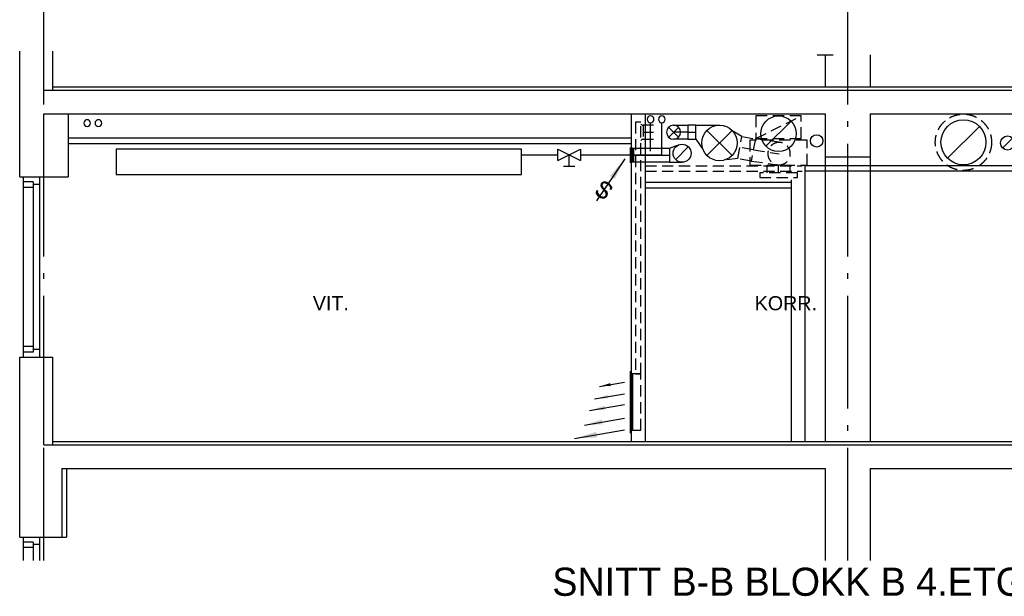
# Model space of a CAD drawing. Header units: millimetres. Extents: x 0 to 83130, y 0 to 53088.
# Tile 33 of 105: x 20870 to 29615, y 22808 to 27930. Entities that reach past the tile are written whole.
import ezdxf
from ezdxf.enums import TextEntityAlignment as Align

# ---------------------------------------------------------------- set-up
doc = ezdxf.new("R2010")
doc.units = ezdxf.units.MM
doc.header["$LTSCALE"] = 50
doc.header["$MEASUREMENT"] = 0
doc.header["$PDMODE"] = 1
for name, pattern in [('2V-CENT', [23, 20, -1.5, 0, -1.5]), ('CENTERLINE', [27, 20, -3, 1, -3]), ('DASHDOT', [1, 0.5, -0.25, 0, -0.25]), ('DASHED_2', [3, 2, -1]), ('V-KU', [2, 1, 1])]:
    doc.linetypes.add(name, pattern=pattern)
doc.layers.get('0').update_dxf_attribs({"linetype": 'CONTINUOUS'})
for name, color, linetype in [('A12-CEN1', 7, 'DASHDOT'), ('A12-HEL1', 7, 'CONTINUOUS'), ('A12-HEL2', 7, 'CONTINUOUS'), ('A12-HEL3', 7, 'CONTINUOUS'), ('A12-HEL4', 7, 'CONTINUOUS'), ('A24-HEL2', 7, 'CONTINUOUS'), ('ATXT-HEL1', 7, 'CONTINUOUS'), ('V004', 1, 'CONTINUOUS'), ('V060-', 3, 'CONTINUOUS'), ('V070-', 3, 'CONTINUOUS'), ('V090-', 2, 'CONTINUOUS'), ('V100-', 6, 'CONTINUOUS'), ('V101', 3, 'CONTINUOUS'), ('V110', 1, 'CONTINUOUS'), ('V110-', 6, 'CONTINUOUS')]:
    doc.layers.add(name, color=color, linetype=linetype)
doc.styles.add('FISO', font='fiso')
doc.styles.add('ISO', font='ISO')
doc.styles.add('SIMPLEX', font='SIMPLEX')
doc.styles.get("Standard").update_dxf_attribs({"font": 'arial.ttf'})

# ---------------------------------------------------------------- blocks, each defined once
blk = doc.blocks.new('C90', base_point=(16233, 22618))
at = {"color": 0, "linetype": 'ByBlock'}
blk.add_circle((16233, 22618), 0.5, dxfattribs=at)
blk = doc.blocks.new('FLC90', base_point=(0, 5))
at = {"color": 1}
blk.add_line((-0.346, 4.654), (0.346, 5.346), dxfattribs=at)
blk = doc.blocks.new('VUN')
at = {"color": 0}
blk.add_circle((0, 0), 0.5, dxfattribs=at)
blk = doc.blocks.new('CBOJ90_UB', base_point=(86107.592, 31354.077))
at = {"color": 0, "linetype": 'ByBlock'}
blk.add_line((86106.592, 31354.077), (86107.592, 31354.077), dxfattribs=at)
blk = doc.blocks.new('KBOJ90_UB', base_point=(86107.592, 31354.077))
at = {"color": 0, "linetype": 'ByBlock'}
for p, q in [((86107.592, 31354.577), (86106.592, 31354.577)), ((86106.592, 31354.577), (86106.592, 31353.577)), ((86106.592, 31353.577), (86107.592, 31353.577))]:
    blk.add_line(p, q, dxfattribs=at)
blk.add_blockref('C90', (86107.592, 31354.077), dxfattribs=at)
blk = doc.blocks.new('3BOJ90_UB', base_point=(86107.592, 31354.077))
blk.add_point((86106.592, 31354.077))
at = {"color": 0, "linetype": 'ByBlock'}
blk.add_blockref('KBOJ90_UB', (86107.592, 31354.077), dxfattribs=at)
at = {"color": 1, "linetype": '2V-CENT'}
blk.add_blockref('CBOJ90_UB', (86107.592, 31354.077), dxfattribs=at)
at = {"style": 'ISO', "flags": 3}
blk.add_attdef('0', (86107.592, 31354.077), '', height=1, dxfattribs=at)
blk = doc.blocks.new('VAGG_P', base_point=(16250.5, 22586.5))
for p, q in [((16250, 22587.5), (16251, 22587.5)), ((16250, 22587.5), (16250, 22586.5)), ((16251, 22587.5), (16251, 22586.5))]:
    blk.add_line(p, q)
at = {"color": 6}
blk.add_line((16249.95, 22586.5), (16251.05, 22586.5), dxfattribs=at)
blk = doc.blocks.new('V420', base_point=(455, 404.5))
blk.add_line((455, 404.5), (464, 404.5))
blk.add_solid([(455, 404.5), (459, 405), (459, 404)])
blk = doc.blocks.new('V421', base_point=(455.5, 404.5))
at = {"rotation": 180}
blk.add_blockref('V420', (464.5, 404.5), dxfattribs=at)
blk = doc.blocks.new('TLC90', base_point=(0, 4))
at = {"color": 1}
for p, q in [((-0.346, 4.346), (0.346, 3.654)), ((-0.346, 3.654), (0.346, 4.346))]:
    blk.add_line(p, q, dxfattribs=at)
blk = doc.blocks.new('C3A', base_point=(16246, 22590.5))
at = {"color": 0, "linetype": 'ByBlock'}
blk.add_line((16247, 22590.5), (16246, 22590.5), dxfattribs=at)
blk = doc.blocks.new('K3A', base_point=(16246, 22590.5))
at = {"color": 0, "linetype": 'ByBlock'}
for p, q in [((16246, 22591), (16247, 22591)), ((16247, 22591), (16247, 22590)), ((16247, 22590), (16246, 22590))]:
    blk.add_line(p, q, dxfattribs=at)
blk = doc.blocks.new('33A', base_point=(16246, 22590.5))
blk.add_point((16247, 22590.5))
at = {"color": 0, "linetype": 'ByBlock'}
blk.add_blockref('K3A', (16246, 22590.5), dxfattribs=at)
at = {"color": 1, "linetype": '2V-CENT'}
blk.add_blockref('C3A', (16246, 22590.5), dxfattribs=at)
at = {"style": 'SIMPLEX', "flags": 3}
blk.add_attdef('0', (16246, 22590.5), '', height=1, dxfattribs=at)
blk = doc.blocks.new('V422', base_point=(16230, 22585))
blk.add_blockref('V420', (16230, 22585))
at = {"style": 'SIMPLEX'}
blk.add_text('s', height=4, rotation=90, dxfattribs=at).set_placement((16238, 22585), align=Align.CENTER)
blk = doc.blocks.new('SN-B-3ET')
at = {"layer": 'A12-CEN1', "color": 7, "linetype": 'CENTERLINE'}
for p, q in [((-6940, -4489.2), (-6940, 477.2)), ((200, -4489.2), (200, 477.2))]:
    blk.add_line(p, q, dxfattribs=at)
at = {"layer": 'A12-HEL1', "color": 7}
for p, q in [((0, -903.3), (0, -3433.3)), ((400, -903.3), (400, -3433.3)), ((-7125, -1083.3), (-7125, -2683.3)), ((-7035, -1126.3), (-7125, -1126.3)), ((-7035, -1126.3), (-7035, -2640.3)), ((-6980, -1083.3), (-6980, -2683.3)), ((-7035, -1176.3), (-7125, -1176.3)), ((-6980, -1149.3), (-7035, -1149.3)), ((-7035, -2590.3), (-7125, -2590.3)), ((-6980, -2617.3), (-7035, -2617.3)), ((-7035, -2640.3), (-7125, -2640.3)), ((-7125, -4283.3), (-7125, -4489.2)), ((-6980, -4283.3), (-6980, -4489.2)), ((-7035, -4326.3), (-7125, -4326.3)), ((-7035, -4326.3), (-7035, -4489.2)), ((-6980, -4349.3), (-7035, -4349.3)), ((-7035, -4376.3), (-7125, -4376.3))]:
    blk.add_line(p, q, dxfattribs=at)
at = {"layer": 'A12-HEL2', "color": 7}
for p, q in [((-6865, -283.3), (7375, -283.3)), ((-6865, -3433.3), (7390, -3433.3))]:
    blk.add_line(p, q, dxfattribs=at)
at = {"layer": 'A12-HEL3', "color": 7}
for p, q in [((-6865, 35.2), (-6865, -313.3)), ((-6725, -523.3), (-6725, -1083.3)), ((-6725, -523.3), (-6725, -1083.3)), ((-6940, -1083.3), (-6725, -1083.3)), ((-6940, -2683.3), (-6865, -2683.3)), ((-6865, -2683.3), (-6865, -3463.3)), ((-6740, -3673.3), (-6740, -4283.3)), ((-6780, -4283.3), (-6740, -4283.3))]:
    blk.add_line(p, q, dxfattribs=at)
at = {"layer": 'A12-HEL4', "color": 7}
for p, q in [((-7155, -1083.3), (-7155, 35.2)), ((-6940, -313.3), (-6940, 35.2)), ((0, 0), (0, -283.3)), ((400, 0), (400, -283.3)), ((-6940, -313.3), (7515, -313.3)), ((-6940, -523.3), (0, -523.3)), ((-6940, -1083.3), (-6940, -523.3)), ((0, -523.3), (0, -903.3)), ((400, -523.3), (7515, -523.3)), ((400, -523.3), (400, -903.3)), ((0, -903.3), (400, -903.3)), ((-7155, -1083.3), (-6940, -1083.3)), ((-7155, -2683.3), (-6940, -2683.3)), ((-7155, -4283.3), (-7155, -2683.3)), ((-6940, -3463.3), (-6940, -2683.3)), ((-6940, -3463.3), (7515, -3463.3)), ((-6780, -3673.3), (0, -3673.3)), ((-6780, -3673.3), (-6780, -4283.3)), ((0, -3673.3), (0, -4489.2)), ((400, -3673.3), (7515, -3673.3)), ((400, -3673.3), (400, -4489.2)), ((-7155, -4283.3), (-6780, -4283.3))]:
    blk.add_line(p, q, dxfattribs=at)
at = {"layer": 'A24-HEL2', "color": 7}
for p, q in [((-1725, -523.3), (-1725, -3433.3)), ((-1600, -523.3), (-1600, -3433.3))]:
    blk.add_line(p, q, dxfattribs=at)
at = {"layer": 'ATXT-HEL1', "color": 7}
for s, p in [('VIT.', (-4391.5, -2267.2)), ('KORR.', (-350.4, -2267.2))]:
    blk.add_text(s, height=125, dxfattribs=at).set_placement(p, align=Align.CENTER)

msp = doc.modelspace()

# ---------------------------------------------------------------- linework, layer by layer
at = {"layer": 'V004'}
for p, q in [((27953.6, 27616.64), (28096.32, 27616.64)), ((27844.96, 24183.74), (27844.96, 26633.38)), ((29760.62, 26633.38), (27844.96, 26633.38)), ((27724.96, 24183.74), (27724.96, 26508.4)), ((29760.62, 26583.38), (27844.96, 26583.38)), ((27724.96, 26483.74), (26429.17, 26483.74)), ((27724.96, 26433.74), (26429.17, 26433.74))]:
    msp.add_line(p, q, dxfattribs=at)
at = {"layer": 'V004', "linetype": 'DASHED_2'}
for p, q in [((26424.96, 26633.38), (27819.58, 26633.38)), ((26424.96, 26583.38), (27819.58, 26583.38))]:
    msp.add_line(p, q, dxfattribs=at)
at = {"layer": 'V060-', "color": 1, "linetype": 'DASHED_2'}
for p, q in [((27409.43, 26874.91), (27809.43, 27074.91)), ((26498.22, 26992.79), (26407.02, 26992.79)), ((26407.02, 26992.79), (26407.02, 26867.79)), ((27284.47, 26893.26), (27196.94, 26944.93)), ((26407.02, 26930.29), (26498.22, 26930.29)), ((26407.02, 26867.79), (26498.22, 26867.79)), ((27248.56, 26696.51), (27284.47, 26893.26)), ((27284.47, 26893.26), (27404.19, 26871.4)), ((27403.67, 26871.26), (27367.76, 26674.51)), ((27632.19, 26838.4), (27403.67, 26871.26)), ((27386.23, 26773.03), (27266.51, 26794.88)), ((27386.23, 26773.03), (27614.24, 26740.03)), ((27248.56, 26696.51), (27137.43, 26683.97)), ((27368.28, 26674.65), (27248.56, 26696.51)), ((27367.76, 26674.51), (27596.28, 26641.65)), ((27509.9, 26569.35), (27509.9, 26639.35)), ((27609.9, 26569.35), (27609.9, 26639.35)), ((27709.9, 26639.35), (27709.9, 26569.35))]:
    msp.add_line(p, q, dxfattribs=at)
at = {"layer": 'V060-', "color": 1, "linetype": '2V-CENT'}
for p, q in [((27500.81, 26808.56), (27718.89, 27026.64)), ((26802.93, 26930.29), (26875.83, 26930.29)), ((26296.96, 26726.92), (26639.87, 26726.92))]:
    msp.add_line(p, q, dxfattribs=at)
at = {"layer": 'V060-', "linetype": 'Continuous'}
for p, q in [((26875.83, 26992.79), (26802.93, 26992.79)), ((26802.93, 26867.79), (26875.83, 26867.79)), ((26296.96, 26789.42), (26639.87, 26789.42)), ((26639.87, 26664.42), (26296.96, 26664.42))]:
    msp.add_line(p, q, dxfattribs=at)
at = {"layer": 'V060-'}
for p, q in [((26875.83, 26867.79), (26875.83, 26992.79)), ((26875.83, 26992.79), (27088, 26992.79)), ((26875.83, 26867.79), (26935.75, 26783.34)), ((26639.87, 26789.42), (26728.68, 26820.69)), ((26639.87, 26789.42), (26639.87, 26664.42)), ((26639.87, 26664.42), (26753.56, 26664.42))]:
    msp.add_line(p, q, dxfattribs=at)
at = {"layer": 'V060-', "color": 1}
for p, q in [((21299.96, 26879.85), (26300.25, 26879.85)), ((21299.96, 26829.85), (26300.25, 26829.85))]:
    msp.add_line(p, q, dxfattribs=at)
at = {"layer": 'V060-', "color": 1, "linetype": 'DASHED_2'}
for points in [[(27409.43, 26874.91), (27809.43, 26874.91), (27809.43, 27074.91), (27409.43, 27074.91)], [(26337.97, 24783.36), (26387.97, 24783.36), (26387.97, 27019.96), (26337.97, 27019.96)], [(27354.9, 26639.35), (27864.9, 26639.35), (27864.9, 26859.35), (27354.9, 26859.35)], [(27442.4, 26529.35), (27777.4, 26529.35), (27777.4, 26569.35), (27442.4, 26569.35)], [(26307.97, 24283.36), (26387.97, 24283.36), (26387.97, 24783.36), (26307.97, 24783.36)]]:
    msp.add_lwpolyline(points, close=True, dxfattribs=at)
at = {"layer": 'V060-'}
msp.add_circle((27609.85, 26917.6), 157.5, dxfattribs=at)
at = {"layer": 'V060-', "color": 1, "linetype": 'DASHED_2'}
msp.add_circle((29251.96, 26841.21), 250, dxfattribs=at)
for centre, radius, start, end in [((26408.71, 27018.64), 25.91, 217.145929, 266.257716), ((26408.71, 26841.94), 25.91, 93.742284, 142.854071), ((27614.24, 26740.03), 100, 79.654918, 259.654918), ((27614.24, 26740.03), 100, 259.654918, 439.654918)]:
    msp.add_arc(centre, radius, start, end, dxfattribs=at)
at = {"layer": 'V090-', "color": 1}
msp.add_circle((27948.66, 26853.52), 55, dxfattribs=at)
at = {"layer": 'V110', "color": 1}
for p, q in [((25649.48, 26679.57), (25649.48, 26779.57)), ((25649.48, 26779.57), (25849.48, 26679.57)), ((25649.48, 26679.57), (25849.48, 26779.57)), ((25849.48, 26779.57), (25849.48, 26679.57)), ((25749.48, 26629.57), (25749.48, 26729.57)), ((25699.48, 26629.57), (25799.48, 26629.57))]:
    msp.add_line(p, q, dxfattribs=at)
at = {"layer": 'V110'}
msp.add_lwpolyline([(25325.4, 26779.57), (21725.4, 26779.57), (21725.4, 26554.57), (25325.4, 26554.57)], close=True, dxfattribs=at)
at = {"layer": 'V110-', "linetype": 'V-KU'}
for p, q in [((26473.18, 26763.64), (26473.18, 27015.38)), ((26573.18, 26729.57), (26573.18, 27015.38)), ((25325.4, 26729.57), (25649.48, 26729.57)), ((25849.48, 26729.57), (26573.18, 26729.57))]:
    msp.add_line(p, q, dxfattribs=at)

# ---------------------------------------------------------------- block references
at = {"layer": 'V060-'}
msp.add_blockref('SN-B-3ET', (28024.96, 27616.64), dxfattribs=at)
for name, p, xscale, yscale, zscale in [('C90', (29251.96, 26841.21), 400, 400, 400), ('C90', (27085.03, 26835.1), 315, 315, 315), ('TLC90', (27085.03, 26835.1), 315, 315, 315), ('FLC90', (29251.96, 26841.21), 400, 400, 400), ('C90', (29644.34, 26834.91), 125, 125, 125), ('FLC90', (29644.34, 26834.91), 125, 125, 125), ('C90', (26752.79, 26744.18), 160, 160, 160), ('FLC90', (26752.79, 26744.18), 160, 160, 160)]:
    msp.add_blockref(name, p, dxfattribs=dict(at, xscale=xscale, yscale=yscale, zscale=zscale))
at = {"layer": 'V060-', "linetype": 'Continuous', "xscale": -125, "yscale": 125, "zscale": 125}
msp.add_blockref('3BOJ90_UB', (26677.93, 26930.29), dxfattribs=at)
at = {"layer": 'V060-', "xscale": -125, "yscale": 125, "zscale": 125, "rotation": 180}
msp.add_blockref('TLC90', (26677.93, 26930.29), dxfattribs=at)
at = {"layer": 'V070-'}
for name, p, xscale, yscale, zscale, rotation in [('VAGG_P', (26291.03, 26726.92), 125, 20, 125, 270), ('V422', (26244.75, 26693.8), 50, 50, 50, 236.0005345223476), ('V421', (26240.84, 24710.61), -25, 25, 25, 9.77753338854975), ('V421', (26240.84, 24606.99), -30, 30, 30, 9.77753338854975), ('V421', (26240.84, 24512.37), -35, 35, 35, 9.77753338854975), ('V421', (26240.84, 24390.73), -40, 40, 40, 9.77753338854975), ('V421', (26240.84, 24287.11), -50, 50, 50, 9.77753338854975)]:
    msp.add_blockref(name, p, dxfattribs=dict(at, xscale=xscale, yscale=yscale, zscale=zscale, rotation=rotation))
at = {"layer": 'V070-', "linetype": 'Continuous', "xscale": 10, "yscale": 125, "zscale": 10}
msp.add_blockref('33A', (26311.03, 26726.92), dxfattribs=at)
at = {"layer": 'V070-', "color": 1, "linetype": 'DASHED_2', "xscale": 500, "yscale": 20, "zscale": 500, "rotation": 270}
msp.add_blockref('VAGG_P', (26293.29, 24533.36), dxfattribs=at)
at = {"layer": 'V100-', "color": 1, "xscale": -60, "yscale": 60, "zscale": 60}
for p in [(21469.02, 27011.73), (21569.02, 27011.73)]:
    msp.add_blockref('VUN', p, dxfattribs=at)
at = {"layer": 'V110-', "color": 1, "xscale": -60, "yscale": 60, "zscale": 60}
for p in [(26473.18, 27045.38), (26573.18, 27045.38)]:
    msp.add_blockref('VUN', p, dxfattribs=at)

# ---------------------------------------------------------------- texts
at = {"layer": 'V101', "color": 7, "style": 'FISO'}
msp.add_text('SNITT B-B BLOKK B 4.ETG.', height=250, dxfattribs=at).set_placement((25600.53, 22812.58))

doc.saveas('drawing.dxf')
